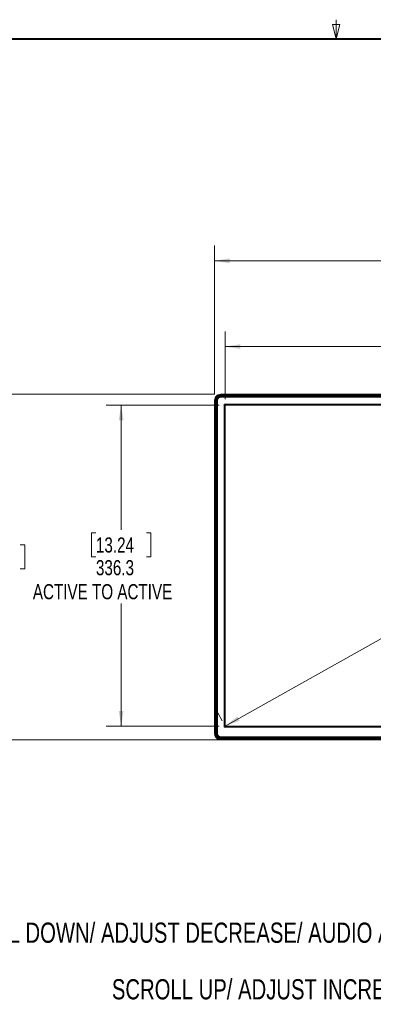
# Model space of a CAD drawing. Header units: millimetres. Extents: x 9 to 550, y 15 to 417.
# Tile 28 of 39: x 213 to 287, y 210 to 417. Entities that reach past the tile are written whole.
import ezdxf

# ---------------------------------------------------------------- set-up
doc = ezdxf.new("R2010")
doc.units = ezdxf.units.MM
doc.styles.add('SLDTEXTSTYLE0', font='TXT', dxfattribs={"width": 0.75})
doc.dimstyles.new('SLDDIMSTYLE0', dxfattribs={"dimtxt": 3.175, "dimasz": 3.175, "dimexe": 0, "dimexo": 0.0625, "dimgap": 0.79375, "dimtad": 0, "dimtih": 1, "dimtoh": 1, "dimdec": 1, "dimlfac": 5, "dimrnd": 1e-09, "dimzin": 12, "dimdsep": 46, "dimtxsty": 'SLDTEXTSTYLE0', "dimsah": 1, "dimcen": 0.09, "dimadec": 0, "dimazin": 3, "dimtfac": 1, "dimtdec": 1, "dimtofl": 0, "dimtmove": 0, "dimatfit": 3, "dimfxl": 1, "dimfrac": 2, "dimtolj": 1, "dimtzin": 12, "dimarcsym": 0})
doc.dimstyles.new('SLDDIMSTYLE2', dxfattribs={"dimtxt": 3.175, "dimasz": 3.175, "dimexe": 0, "dimexo": 0.0625, "dimgap": 0.79375, "dimtad": 0, "dimtih": 1, "dimtoh": 1, "dimdec": 0, "dimlfac": 5, "dimrnd": 1e-09, "dimzin": 12, "dimdsep": 46, "dimtxsty": 'SLDTEXTSTYLE0', "dimsah": 1, "dimcen": 0.09, "dimadec": 0, "dimazin": 3, "dimtfac": 1, "dimtdec": 0, "dimtofl": 0, "dimtmove": 0, "dimatfit": 3, "dimfxl": 1, "dimfrac": 2, "dimtolj": 1, "dimtzin": 12, "dimarcsym": 0})

# ---------------------------------------------------------------- blocks, each defined once
blk = doc.blocks.new('_D')
at = {"color": 7, "linetype": 'Continuous', "lineweight": 0}
for p, q in [((310.28, 370.76), (309.31, 370.76)), ((309.31, 370.76), (309.31, 365.72)), ((320.83, 370.76), (321.8, 370.76)), ((321.8, 370.76), (321.8, 365.72)), ((253.93, 338.21), (253.93, 369.36)), ((377.96, 338.21), (377.96, 369.36)), ((253.93, 366.18), (306.52, 366.18)), ((309.31, 365.72), (310.28, 365.72)), ((321.8, 365.72), (320.83, 365.72)), ((377.96, 366.18), (324.58, 366.18))]:
    blk.add_line(p, q, dxfattribs=at)
for points in [[(253.93, 366.18), (257.11, 365.67), (257.11, 366.69)], [(377.96, 366.18), (374.79, 366.69), (374.79, 365.67)]]:
    blk.add_solid(points, dxfattribs=at)
at = {"color": 7, "linetype": 'Continuous', "lineweight": 0, "char_height": 3.175, "attachment_point": 1, "style": 'SLDTEXTSTYLE0'}
for s, insert in [('24.42', (310.28, 369.81)), ('620.2', (310.28, 365.06))]:
    blk.add_mtext(s, dxfattribs=dict(at, insert=insert))
blk = doc.blocks.new('_D_1')
at = {"color": 7, "linetype": 'Continuous', "lineweight": 0}
for p, q in [((253.9, 338.18), (204.76, 338.18)), ((207.93, 338.18), (207.93, 307.24)), ((202.65, 306.59), (201.69, 306.59)), ((201.69, 306.59), (201.69, 301.55)), ((213.21, 306.59), (214.18, 306.59)), ((214.18, 306.59), (214.18, 301.55)), ((201.69, 301.55), (202.65, 301.55)), ((214.18, 301.55), (213.21, 301.55)), ((207.93, 265.74), (207.93, 296.8)), ((270.98, 265.74), (204.76, 265.74))]:
    blk.add_line(p, q, dxfattribs=at)
for points in [[(207.93, 338.18), (207.42, 335.01), (208.44, 335.01)], [(207.93, 265.74), (208.44, 268.92), (207.42, 268.92)]]:
    blk.add_solid(points, dxfattribs=at)
at = {"color": 7, "linetype": 'Continuous', "lineweight": 0, "char_height": 3.175, "attachment_point": 1, "style": 'SLDTEXTSTYLE0'}
for s, insert in [('14.26', (202.65, 305.65)), ('362.2', (202.65, 300.89))]:
    blk.add_mtext(s, dxfattribs=dict(at, insert=insert))
blk = doc.blocks.new('_D_2')
at = {"color": 7, "linetype": 'Continuous', "lineweight": 0}
for p, q in [((310.28, 355.28), (309.31, 355.28)), ((309.31, 355.28), (309.31, 350.24)), ((320.83, 355.28), (321.8, 355.28)), ((321.8, 355.28), (321.8, 350.24)), ((256.16, 337.14), (256.16, 351.36)), ((375.74, 337.14), (375.74, 351.36)), ((309.31, 350.24), (310.28, 350.24)), ((321.8, 350.24), (320.83, 350.24)), ((256.16, 348.18), (296.42, 348.18)), ((375.74, 348.18), (334.69, 348.18))]:
    blk.add_line(p, q, dxfattribs=at)
for points in [[(256.16, 348.18), (259.33, 347.67), (259.33, 348.69)], [(375.74, 348.18), (372.56, 348.69), (372.56, 347.67)]]:
    blk.add_solid(points, dxfattribs=at)
at = {"color": 7, "linetype": 'Continuous', "lineweight": 0, "char_height": 3.175, "attachment_point": 1, "style": 'SLDTEXTSTYLE0'}
for s, insert in [('23.54', (310.28, 354.33)), ('597.9', (310.28, 349.58)), ('ACTIVE TO ACTIVE', (297.07, 344.54))]:
    blk.add_mtext(s, dxfattribs=dict(at, insert=insert))
blk = doc.blocks.new('_D_3')
at = {"color": 7, "linetype": 'Continuous', "lineweight": 0}
for p, q in [((254.89, 335.87), (231.18, 335.87)), ((234.35, 335.87), (234.35, 309.76)), ((229.07, 309.11), (228.11, 309.11)), ((228.11, 309.11), (228.11, 304.07)), ((239.63, 309.11), (240.6, 309.11)), ((240.6, 309.11), (240.6, 304.07)), ((228.11, 304.07), (229.07, 304.07)), ((240.6, 304.07), (239.63, 304.07)), ((234.35, 268.61), (234.35, 294.28)), ((254.89, 268.61), (231.18, 268.61))]:
    blk.add_line(p, q, dxfattribs=at)
for points in [[(234.35, 335.87), (233.84, 332.7), (234.86, 332.7)], [(234.35, 268.61), (234.86, 271.78), (233.84, 271.78)]]:
    blk.add_solid(points, dxfattribs=at)
at = {"color": 7, "linetype": 'Continuous', "lineweight": 0, "char_height": 3.175, "attachment_point": 1, "style": 'SLDTEXTSTYLE0'}
for s, insert in [('13.24', (229.07, 308.17)), ('336.3', (229.07, 303.41)), ('ACTIVE TO ACTIVE', (215.86, 298.37))]:
    blk.add_mtext(s, dxfattribs=dict(at, insert=insert))
blk = doc.blocks.new('_D_5')
at = {"color": 7, "linetype": 'Continuous', "lineweight": 0}
for p, q in [((375.11, 336.98), (374.18, 338.64)), ((375.74, 335.87), (321.65, 305.45)), ((313.21, 306.59), (312.24, 306.59)), ((312.24, 306.59), (312.24, 301.55)), ((317.9, 306.59), (318.87, 306.59)), ((318.87, 306.59), (318.87, 301.55)), ((312.24, 301.55), (313.21, 301.55)), ((318.87, 301.55), (317.9, 301.55)), ((256.16, 268.61), (309.46, 298.59)), ((255.54, 269.72), (254.6, 271.38))]:
    blk.add_line(p, q, dxfattribs=at)
for points in [[(375.74, 335.87), (372.72, 334.76), (373.22, 333.87)], [(256.16, 268.61), (259.17, 269.72), (258.68, 270.61)]]:
    blk.add_solid(points, dxfattribs=at)
at = {"color": 7, "linetype": 'Continuous', "lineweight": 0, "char_height": 3.175, "attachment_point": 1, "style": 'SLDTEXTSTYLE0'}
for s, insert in [('27', (313.21, 305.65)), ('686', (312.03, 300.89))]:
    blk.add_mtext(s, dxfattribs=dict(at, insert=insert))

msp = doc.modelspace()

# ---------------------------------------------------------------- linework, layer by layer
at = {"color": 7, "linetype": 'Continuous', "lineweight": 0}
for p, q in [((279.4, 412.75), (278.65, 415.75)), ((278.65, 415.75), (280.15, 415.75)), ((279.4, 412.75), (279.4, 416.75)), ((279.4, 412.75), (280.15, 415.75))]:
    msp.add_line(p, q, dxfattribs=at)
at = {"color": 7, "linetype": 'Continuous', "lineweight": 40}
msp.add_line((12.7, 412.75), (546.1, 412.75), dxfattribs=at)
at = {"color": 7, "linetype": 'Continuous', "lineweight": 15}
for p, q in [((253.931, 266.982), (253.931, 336.942)), ((253.931, 336.942), (253.938, 336.942)), ((253.938, 266.982), (253.938, 336.942)), ((253.938, 336.942), (254.08, 336.942)), ((254.08, 336.942), (254.08, 266.982)), ((254.08, 336.942), (254.137, 336.942)), ((254.137, 266.982), (254.137, 336.942)), ((254.311, 266.982), (254.311, 336.942)), ((254.311, 336.942), (254.345, 336.942)), ((254.345, 335.84), (254.345, 336.942)), ((254.371, 336.842), (254.371, 335.84)), ((254.411, 336.842), (254.371, 336.842)), ((254.531, 336.882), (254.411, 336.882)), ((254.411, 336.882), (254.411, 267.042)), ((254.531, 336.882), (254.531, 267.042)), ((255.171, 338.182), (255.171, 338.175)), ((255.171, 338.182), (376.723, 338.182)), ((255.171, 338.175), (255.171, 338.034)), ((255.171, 338.175), (376.723, 338.175)), ((376.723, 338.034), (255.171, 338.034)), ((255.171, 338.034), (255.171, 337.976)), ((255.171, 337.976), (376.723, 337.976)), ((255.171, 337.802), (376.723, 337.802)), ((255.171, 337.769), (255.171, 337.802)), ((255.171, 337.769), (260.147, 337.769)), ((255.231, 337.582), (255.231, 337.702)), ((376.663, 337.702), (255.231, 337.702)), ((376.663, 337.582), (255.231, 337.582)), ((260.147, 337.742), (255.271, 337.742)), ((255.271, 337.742), (255.271, 337.702)), ((260.347, 337.793), (260.147, 337.793)), ((260.147, 337.793), (260.147, 337.702)), ((260.347, 337.793), (260.347, 337.702)), ((260.677, 337.789), (260.347, 337.789)), ((260.817, 337.793), (260.677, 337.793)), ((260.677, 337.702), (260.677, 337.793)), ((260.817, 337.793), (260.817, 337.702)), ((261.147, 337.789), (260.817, 337.789)), ((261.347, 337.793), (261.147, 337.793)), ((261.147, 337.793), (261.147, 337.702)), ((261.347, 337.793), (261.347, 337.702)), ((261.347, 337.769), (274.747, 337.769)), ((274.747, 337.742), (261.347, 337.742)), ((274.947, 337.793), (274.747, 337.793)), ((274.747, 337.793), (274.747, 337.702)), ((274.947, 337.793), (274.947, 337.702)), ((275.277, 337.789), (274.947, 337.789)), ((275.417, 337.793), (275.277, 337.793)), ((275.277, 337.793), (275.277, 337.702)), ((275.417, 337.702), (275.417, 337.793)), ((275.747, 337.789), (275.417, 337.789)), ((275.947, 337.793), (275.747, 337.793)), ((275.747, 337.793), (275.747, 337.702)), ((275.947, 337.793), (275.947, 337.702)), ((275.947, 337.769), (291.747, 337.769)), ((291.747, 337.742), (275.947, 337.742)), ((254.321, 335.84), (254.321, 335.64)), ((254.321, 335.84), (254.411, 335.84)), ((254.411, 335.64), (254.321, 335.64)), ((254.321, 335.32), (254.321, 335.16)), ((254.321, 335.32), (254.411, 335.32)), ((254.411, 335.16), (254.321, 335.16)), ((254.321, 334.84), (254.321, 334.64)), ((254.321, 334.84), (254.411, 334.84)), ((254.411, 334.64), (254.321, 334.64)), ((254.325, 335.64), (254.325, 335.32)), ((254.325, 335.16), (254.325, 334.84)), ((254.345, 322.52), (254.345, 334.64)), ((254.371, 334.64), (254.371, 322.52)), ((255.919, 336.111), (375.976, 336.111)), ((255.919, 268.369), (255.919, 336.111)), ((256.159, 335.871), (256.159, 268.609)), ((375.736, 335.871), (256.159, 335.871)), ((254.321, 322.52), (254.321, 322.32)), ((254.321, 322.52), (254.411, 322.52)), ((254.411, 322.32), (254.321, 322.32)), ((254.325, 322.32), (254.325, 322)), ((254.321, 322), (254.321, 321.84)), ((254.321, 322), (254.411, 322)), ((254.411, 321.84), (254.321, 321.84)), ((254.321, 321.52), (254.321, 321.32)), ((254.321, 321.52), (254.411, 321.52)), ((254.411, 321.32), (254.321, 321.32)), ((254.325, 321.84), (254.325, 321.52)), ((254.345, 309.2), (254.345, 321.32)), ((254.371, 321.32), (254.371, 309.2)), ((254.321, 309.2), (254.321, 309)), ((254.321, 309.2), (254.411, 309.2)), ((254.411, 309), (254.321, 309)), ((254.321, 308.68), (254.321, 308.52)), ((254.321, 308.68), (254.411, 308.68)), ((254.411, 308.52), (254.321, 308.52)), ((254.321, 308.2), (254.321, 308)), ((254.321, 308.2), (254.411, 308.2)), ((254.411, 308), (254.321, 308)), ((254.325, 309), (254.325, 308.68)), ((254.325, 308.52), (254.325, 308.2)), ((254.345, 295.88), (254.345, 308)), ((254.371, 308), (254.371, 295.88)), ((254.321, 295.88), (254.321, 295.68)), ((254.321, 295.88), (254.411, 295.88)), ((254.411, 295.68), (254.321, 295.68)), ((254.321, 295.36), (254.321, 295.2)), ((254.321, 295.36), (254.411, 295.36)), ((254.325, 295.68), (254.325, 295.36)), ((254.411, 295.2), (254.321, 295.2)), ((254.321, 294.88), (254.321, 294.68)), ((254.321, 294.88), (254.411, 294.88)), ((254.411, 294.68), (254.321, 294.68)), ((254.325, 295.2), (254.325, 294.88)), ((254.345, 283.34), (254.345, 294.68)), ((254.371, 294.68), (254.371, 283.34)), ((254.321, 283.34), (254.321, 283.14)), ((254.411, 283.34), (254.321, 283.34)), ((254.411, 283.14), (254.321, 283.14)), ((254.325, 283.14), (254.325, 282.81)), ((254.321, 282.81), (254.321, 282.67)), ((254.411, 282.81), (254.321, 282.81)), ((254.321, 282.67), (254.411, 282.67)), ((254.321, 282.34), (254.321, 282.14)), ((254.411, 282.34), (254.321, 282.34)), ((254.321, 282.14), (254.411, 282.14)), ((254.325, 282.67), (254.325, 282.34)), ((254.345, 269.24), (254.345, 282.14)), ((254.371, 282.14), (254.371, 269.24)), ((254.321, 269.24), (254.321, 269.04)), ((254.321, 269.24), (254.411, 269.24)), ((254.321, 269.04), (254.411, 269.04)), ((254.321, 268.72), (254.321, 268.56)), ((254.321, 268.72), (254.411, 268.72)), ((254.411, 268.56), (254.321, 268.56)), ((254.325, 269.04), (254.325, 268.72)), ((254.325, 268.56), (254.325, 268.24)), ((256.159, 268.609), (375.736, 268.609)), ((253.931, 266.982), (253.938, 266.982)), ((253.938, 266.982), (254.08, 266.982)), ((254.08, 266.982), (254.137, 266.982)), ((254.345, 266.982), (254.311, 266.982)), ((254.321, 268.24), (254.321, 268.04)), ((254.321, 268.24), (254.411, 268.24)), ((254.411, 268.04), (254.321, 268.04)), ((254.345, 266.982), (254.345, 268.04)), ((254.371, 268.04), (254.371, 267.082)), ((254.371, 267.082), (254.411, 267.082)), ((254.531, 267.042), (254.411, 267.042)), ((375.976, 268.369), (255.919, 268.369)), ((255.171, 266.156), (255.171, 266.122)), ((376.723, 266.156), (255.171, 266.156)), ((376.723, 266.122), (255.171, 266.122)), ((376.723, 265.948), (255.171, 265.948)), ((255.171, 265.89), (255.171, 265.948)), ((255.171, 265.89), (376.723, 265.89)), ((255.171, 265.89), (255.171, 265.749)), ((272.048, 265.748), (255.171, 265.749)), ((255.171, 265.749), (255.171, 265.742)), ((271.848, 265.742), (255.171, 265.742)), ((255.231, 266.342), (376.663, 266.342)), ((255.231, 266.342), (255.231, 266.222)), ((255.231, 266.222), (376.663, 266.222)), ((255.271, 266.222), (255.271, 266.182)), ((255.271, 266.182), (376.623, 266.182)), ((300.847, 265.748), (272.048, 265.748)), ((300.648, 265.742), (272.247, 265.742))]:
    msp.add_line(p, q, dxfattribs=at)
for centre, radius, start, end in [((255.171, 336.942), 1.233, 90, 180), ((255.171, 336.942), 1.092, 90, 180), ((255.231, 336.882), 0.82, 90, 180), ((255.171, 266.982), 1.092, 180, 270), ((255.231, 267.042), 0.82, 180, 270)]:
    msp.add_arc(centre, radius, start, end, dxfattribs=at)
for points, knots in [([(253.931, 336.942), (253.931, 337.105), (253.964, 337.267), (254.088, 337.567), (254.18, 337.704), (254.409, 337.934), (254.547, 338.026), (254.847, 338.15), (255.009, 338.182), (255.171, 338.182)], [0, 0, 0, 0, 0.25, 0.25, 0.5, 0.5, 0.75, 0.75, 1, 1, 1, 1]), ([(254.137, 336.942), (254.137, 337.216), (254.246, 337.479), (254.634, 337.867), (254.897, 337.976), (255.171, 337.976)], [0, 0, 0, 0, 0.5, 0.5, 1, 1, 1, 1]), ([(255.171, 337.802), (255.158, 337.802), (255.131, 337.802), (255.09, 337.799), (255.05, 337.794), (255.01, 337.787), (254.971, 337.779), (254.932, 337.768), (254.893, 337.756), (254.84, 337.737), (254.775, 337.707), (254.7, 337.663), (254.628, 337.611), (254.562, 337.551), (254.503, 337.485), (254.451, 337.414), (254.406, 337.338), (254.371, 337.261), (254.344, 337.182), (254.325, 337.104), (254.314, 337.023), (254.312, 336.969), (254.311, 336.942)], [0, 0, 0, 0, 0.0302496, 0.0602958, 0.0902047, 0.1200434, 0.1498796, 0.1797808, 0.2098142, 0.2400461, 0.3043195, 0.3686708, 0.4343118, 0.5000324, 0.5656734, 0.631394, 0.6956673, 0.7600187, 0.8202395, 0.8799503, 0.9396909, 1, 1, 1, 1]), ([(254.345, 336.942), (254.345, 337.05), (254.366, 337.158), (254.449, 337.358), (254.511, 337.45), (254.664, 337.603), (254.755, 337.664), (254.955, 337.747), (255.063, 337.769), (255.171, 337.769)], [0, 0, 0, 0, 0.25, 0.25, 0.5, 0.5, 0.75, 0.75, 1, 1, 1, 1]), ([(255.271, 337.742), (255.257, 337.742), (255.229, 337.742), (255.186, 337.739), (255.144, 337.734), (255.103, 337.727), (255.061, 337.718), (255.021, 337.707), (254.98, 337.694), (254.925, 337.674), (254.857, 337.643), (254.778, 337.596), (254.703, 337.542), (254.634, 337.48), (254.572, 337.411), (254.517, 337.336), (254.471, 337.257), (254.434, 337.176), (254.406, 337.094), (254.386, 337.011), (254.374, 336.927), (254.372, 336.871), (254.371, 336.842)], [0, 0, 0, 0, 0.0302493, 0.0602952, 0.0902039, 0.1200426, 0.1498788, 0.1797802, 0.2098139, 0.2400462, 0.3043213, 0.3686709, 0.4343136, 0.5000324, 0.5656752, 0.631394, 0.6956691, 0.7600187, 0.8202414, 0.879953, 0.9396929, 1, 1, 1, 1]), ([(255.231, 337.582), (255.219, 337.582), (255.194, 337.582), (255.156, 337.578), (255.119, 337.573), (255.082, 337.566), (255.045, 337.557), (255.009, 337.546), (254.941, 337.521), (254.844, 337.472), (254.733, 337.381), (254.642, 337.269), (254.588, 337.164), (254.558, 337.078), (254.543, 337.014), (254.533, 336.948), (254.532, 336.904), (254.531, 336.882)], [0, 0, 0, 0, 0.0345758, 0.0688974, 0.1030638, 0.1371756, 0.1713338, 0.2056389, 0.2401903, 0.3700608, 0.5000288, 0.6298993, 0.7598673, 0.820116, 0.8798611, 0.9396428, 1, 1, 1, 1]), ([(255.171, 265.742), (255.009, 265.742), (254.847, 265.774), (254.547, 265.899), (254.409, 265.991), (254.18, 266.22), (254.088, 266.358), (253.964, 266.658), (253.931, 266.82), (253.931, 266.982)], [0, 0, 0, 0, 0.25, 0.25, 0.5, 0.5, 0.75, 0.75, 1, 1, 1, 1]), ([(255.171, 265.749), (255.156, 265.749), (255.125, 265.749), (255.079, 265.752), (255.034, 265.756), (254.989, 265.762), (254.945, 265.769), (254.901, 265.778), (254.858, 265.789), (254.816, 265.801), (254.775, 265.814), (254.735, 265.828), (254.695, 265.844), (254.656, 265.861), (254.619, 265.879), (254.582, 265.898), (254.546, 265.919), (254.511, 265.94), (254.478, 265.962), (254.445, 265.985), (254.413, 266.009), (254.383, 266.033), (254.354, 266.059), (254.325, 266.085), (254.298, 266.111), (254.272, 266.138), (254.247, 266.166), (254.223, 266.194), (254.2, 266.222), (254.178, 266.251), (254.157, 266.28), (254.137, 266.31), (254.119, 266.34), (254.101, 266.369), (254.084, 266.399), (254.069, 266.43), (254.054, 266.46), (254.04, 266.49), (254.028, 266.52), (254.016, 266.55), (254.005, 266.581), (253.995, 266.611), (253.986, 266.641), (253.978, 266.67), (253.971, 266.7), (253.964, 266.729), (253.958, 266.759), (253.953, 266.788), (253.949, 266.816), (253.946, 266.845), (253.943, 266.873), (253.941, 266.901), (253.939, 266.928), (253.938, 266.955), (253.938, 266.973), (253.938, 266.982)], [0, 0, 0, 0, 0.0239236, 0.0476526, 0.0711871, 0.0945271, 0.1176725, 0.1406235, 0.1633799, 0.1859418, 0.2083093, 0.2304822, 0.2524607, 0.2742447, 0.2958342, 0.3172293, 0.3384299, 0.359436, 0.3802477, 0.400865, 0.4212877, 0.4415161, 0.46155, 0.4813895, 0.5010346, 0.5204853, 0.5397415, 0.5588034, 0.5776708, 0.5963438, 0.6148225, 0.6331067, 0.6511966, 0.6690921, 0.6867931, 0.7042999, 0.7216122, 0.7387302, 0.7556538, 0.772383, 0.7889179, 0.8052584, 0.8214046, 0.8373564, 0.8531139, 0.868677, 0.8840458, 0.8992202, 0.9142003, 0.9289861, 0.9435775, 0.9579746, 0.9721774, 0.9861859, 1, 1, 1, 1]), ([(255.171, 265.948), (254.897, 265.948), (254.634, 266.057), (254.246, 266.445), (254.137, 266.708), (254.137, 266.982)], [0, 0, 0, 0, 0.5, 0.5, 1, 1, 1, 1]), ([(254.311, 266.982), (254.312, 266.969), (254.312, 266.941), (254.315, 266.901), (254.32, 266.861), (254.326, 266.821), (254.335, 266.782), (254.345, 266.742), (254.357, 266.704), (254.377, 266.651), (254.406, 266.586), (254.451, 266.51), (254.503, 266.439), (254.562, 266.373), (254.628, 266.313), (254.699, 266.261), (254.775, 266.217), (254.853, 266.182), (254.931, 266.155), (255.01, 266.136), (255.09, 266.124), (255.144, 266.123), (255.171, 266.122)], [0, 0, 0, 0, 0.0302496, 0.0602958, 0.0902047, 0.1200434, 0.1498796, 0.1797808, 0.2098142, 0.2400461, 0.3043195, 0.3686708, 0.4343118, 0.5000324, 0.5656734, 0.631394, 0.6956673, 0.7600187, 0.8202395, 0.8799503, 0.9396909, 1, 1, 1, 1]), ([(255.171, 266.156), (255.063, 266.156), (254.955, 266.177), (254.755, 266.26), (254.664, 266.321), (254.511, 266.474), (254.449, 266.566), (254.366, 266.766), (254.345, 266.874), (254.345, 266.982)], [0, 0, 0, 0, 0.25, 0.25, 0.5, 0.5, 0.75, 0.75, 1, 1, 1, 1]), ([(254.371, 267.082), (254.371, 266.964), (254.395, 266.847), (254.485, 266.629), (254.552, 266.529), (254.718, 266.362), (254.818, 266.296), (255.036, 266.206), (255.154, 266.182), (255.271, 266.182)], [0, 0, 0, 0, 0.25, 0.25, 0.5, 0.5, 0.75, 0.75, 1, 1, 1, 1]), ([(254.531, 267.042), (254.532, 267.03), (254.532, 267.004), (254.535, 266.967), (254.54, 266.929), (254.547, 266.893), (254.556, 266.856), (254.567, 266.82), (254.592, 266.752), (254.642, 266.655), (254.733, 266.544), (254.844, 266.453), (254.949, 266.399), (255.036, 266.369), (255.1, 266.354), (255.165, 266.344), (255.209, 266.343), (255.231, 266.342)], [0, 0, 0, 0, 0.0345758, 0.0688974, 0.1030638, 0.1371756, 0.1713338, 0.2056389, 0.2401903, 0.3700608, 0.5000288, 0.6298993, 0.7598673, 0.820116, 0.8798611, 0.9396428, 1, 1, 1, 1]), ([(272.047, 266.149), (272.039, 266.149), (272.022, 266.149), (271.995, 266.148), (271.967, 266.148), (271.938, 266.148), (271.909, 266.148), (271.88, 266.148), (271.851, 266.147), (271.824, 266.147), (271.798, 266.146), (271.775, 266.146), (271.756, 266.145), (271.74, 266.144), (271.73, 266.144), (271.729, 266.143), (271.728, 266.143)], [0, 0, 0, 0, 0.050784, 0.1047014, 0.1617598, 0.2219682, 0.2853362, 0.3518749, 0.4215961, 0.4945131, 0.5706401, 0.6499923, 0.7325864, 0.8184397, 0.907571, 1, 1, 1, 1]), ([(271.728, 266.143), (271.728, 266.143), (271.728, 266.142), (271.731, 266.142), (271.736, 266.142), (271.742, 266.141), (271.75, 266.141), (271.759, 266.14), (271.77, 266.14), (271.782, 266.14), (271.796, 266.14), (271.81, 266.139), (271.825, 266.139), (271.841, 266.139), (271.857, 266.139), (271.874, 266.138), (271.891, 266.138), (271.909, 266.138), (271.926, 266.138), (271.944, 266.138), (271.962, 266.138), (271.979, 266.138), (271.997, 266.138), (272.014, 266.137), (272.031, 266.137), (272.042, 266.137), (272.047, 266.137)], [0, 0, 0, 0, 0.0505098, 0.1002707, 0.1492795, 0.1975331, 0.2450285, 0.2917627, 0.3377329, 0.3829362, 0.4273701, 0.471032, 0.5139192, 0.5560295, 0.5973605, 0.6379101, 0.677676, 0.7166562, 0.7548489, 0.7922521, 0.828864, 0.864683, 0.8997076, 0.9339362, 0.9673674, 1, 1, 1, 1]), ([(271.848, 265.742), (271.857, 265.742), (271.874, 265.742), (271.908, 265.743), (271.95, 265.744), (271.991, 265.745), (272.023, 265.747), (272.039, 265.748), (272.048, 265.748)], [0, 0, 0, 0, 0.1375295, 0.2605865, 0.5216654, 0.768611, 0.8638846, 1, 1, 1, 1]), ([(272.212, 265.742), (272.181, 265.742), (272.111, 265.742), (271.999, 265.742), (271.921, 265.742), (271.883, 265.742)], [0, 0, 0, 0, 0.2817263, 0.6506922, 1, 1, 1, 1]), ([(272.367, 266.143), (272.367, 266.143), (272.366, 266.143), (272.363, 266.144), (272.358, 266.144), (272.352, 266.144), (272.344, 266.145), (272.334, 266.145), (272.324, 266.146), (272.312, 266.146), (272.3, 266.146), (272.286, 266.146), (272.272, 266.147), (272.258, 266.147), (272.243, 266.147), (272.228, 266.147), (272.212, 266.148), (272.196, 266.148), (272.181, 266.148), (272.165, 266.148), (272.149, 266.148), (272.134, 266.148), (272.119, 266.148), (272.104, 266.148), (272.089, 266.149), (272.075, 266.149), (272.061, 266.149), (272.052, 266.149), (272.047, 266.149)], [0, 0, 0, 0, 0.0501903, 0.0994205, 0.1476939, 0.1950136, 0.2413827, 0.2868041, 0.3312809, 0.3748158, 0.4174114, 0.4590704, 0.4997954, 0.5395886, 0.5784526, 0.6163894, 0.6534012, 0.6894901, 0.724658, 0.7589068, 0.7922382, 0.8246539, 0.8561554, 0.8867443, 0.916422, 0.9451897, 0.9730487, 1, 1, 1, 1]), ([(272.047, 266.137), (272.056, 266.137), (272.073, 266.137), (272.098, 266.138), (272.124, 266.138), (272.151, 266.138), (272.178, 266.138), (272.204, 266.138), (272.23, 266.138), (272.254, 266.139), (272.278, 266.139), (272.299, 266.14), (272.319, 266.14), (272.336, 266.14), (272.35, 266.141), (272.36, 266.142), (272.366, 266.142), (272.367, 266.143), (272.367, 266.143)], [0, 0, 0, 0, 0.04925492, 0.10030479, 0.15314494, 0.20777021, 0.26417497, 0.32235314, 0.38229815, 0.44400298, 0.50746015, 0.5726617, 0.63959923, 0.70826387, 0.77864628, 0.85073669, 0.92452483, 1, 1, 1, 1]), ([(272.048, 265.748), (272.056, 265.748), (272.072, 265.747), (272.104, 265.745), (272.146, 265.744), (272.187, 265.743), (272.221, 265.742), (272.238, 265.742), (272.247, 265.742)], [0, 0, 0, 0, 0.1215936, 0.2427404, 0.4839756, 0.733718, 0.858413, 1, 1, 1, 1])]:
    msp.add_open_spline(points, degree=3, knots=knots, dxfattribs=at)

# ---------------------------------------------------------------- texts
at = {"color": 7, "linetype": 'Continuous', "lineweight": 0, "char_height": 4.23333, "attachment_point": 1, "style": 'SLDTEXTSTYLE0'}
for s, insert in [('SCROLL DOWN/ ADJUST DECREASE/ AUDIO ADJUST/ AUTO', (196.145, 227.382)), ('SCROLL UP/ ADJUST INCREASE/ PICTURE MODE', (232.41, 215.511))]:
    msp.add_mtext(s, dxfattribs=dict(at, insert=insert))

# ---------------------------------------------------------------- dimensions: what is measured, and where the dimension line sits
at = {"color": 7, "linetype": 'Continuous', "lineweight": 0}
dim = msp.add_linear_dim(base=(253.931, 366.182), p1=(377.963, 336.942), p2=(253.931, 336.942), dimstyle='SLDDIMSTYLE0', dxfattribs=at)
dim.commit()
dim.dimension.update_dxf_attribs({"geometry": '_D', "text_midpoint": (315.554, 366.182), "dimtype": 160})
dim = msp.add_linear_dim(base=(256.159, 348.182), p1=(375.736, 335.871), p2=(256.159, 335.871), text='<>\\PACTIVE TO ACTIVE', dimstyle='SLDDIMSTYLE0', dxfattribs=at)
dim.commit()
dim.dimension.update_dxf_attribs({"geometry": '_D_2', "text_midpoint": (315.554, 348.182), "dimtype": 160})
for base, p1, p2, angle, dimstyle, picture, middle in [((207.931, 265.742), (255.171, 338.182), (272.247, 265.742), 90, 'SLDDIMSTYLE0', '_D_1', (207.931, 302.02)), ((375.736, 335.872), (256.159, 268.609), (375.736, 335.871), 29.35775, 'SLDDIMSTYLE2', '_D_5', (315.554, 302.02))]:
    dim = msp.add_linear_dim(base=base, p1=p1, p2=p2, angle=angle, dimstyle=dimstyle, dxfattribs=at)
    dim.commit()
    dim.dimension.update_dxf_attribs({"geometry": picture, "text_midpoint": middle, "dimtype": 160})
dim = msp.add_linear_dim(base=(234.352, 268.609), p1=(256.159, 335.871), p2=(256.159, 268.609), angle=90, text='<>\\PACTIVE TO ACTIVE', dimstyle='SLDDIMSTYLE0', dxfattribs=at)
dim.commit()
dim.dimension.update_dxf_attribs({"geometry": '_D_3', "text_midpoint": (234.352, 302.02), "dimtype": 160})

doc.saveas('drawing.dxf')
